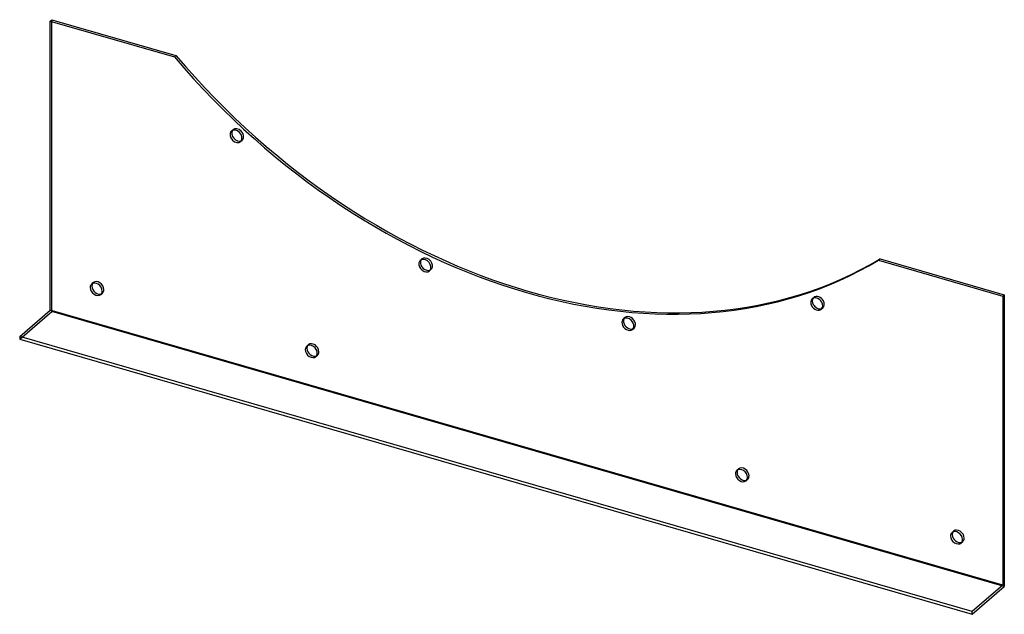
# Model space of a CAD drawing. Header units: millimetres. Extents: x -462 to 462, y -279 to 279.
import ezdxf

# ---------------------------------------------------------------- set-up
doc = ezdxf.new("R2010")
doc.units = ezdxf.units.MM
doc.layers.add('HIDDEN', color=7, linetype='Continuous')
doc.layers.add('THICK', color=7, linetype='Continuous')

msp = doc.modelspace()

# ---------------------------------------------------------------- linework, layer by layer
at = {"layer": 'HIDDEN'}
for p, q in [((-431.87, 5.16), (-431.87, 278.82)), ((-263.15, 174.37), (-261.65, 175.67)), ((-254.64, 164.55), (-253.14, 165.85)), ((-86.01, 53.11), (-84.51, 54.41)), ((-77.5, 43.28), (-76, 44.58)), ((-394.32, 30.91), (-392.82, 32.21)), ((-385.81, 21.09), (-384.31, 22.39)), ((281.64, 17.11), (283.14, 18.41)), ((-461.87, -20.82), (-431.87, 5.16)), ((461.87, -252.84), (-431.87, 5.16)), ((290.15, 7.28), (291.65, 8.58)), ((104.5, -1.89), (106, -0.59)), ((113.01, -11.72), (114.51, -10.42)), ((-192.54, -27.34), (-191.04, -26.04)), ((-184.03, -37.16), (-182.53, -35.86)), ((211.03, -143.84), (212.53, -142.54)), ((219.54, -153.66), (221.04, -152.36)), ((412.81, -202.09), (414.31, -200.79)), ((421.32, -211.91), (422.82, -210.61))]:
    msp.add_line(p, q, dxfattribs=at)
for centre, start_param, end_param in [((-257.39, 170.76), 0.000119, 0.148238), ((-257.39, 170.76), -2.993355, 0.000119), ((-257.39, 170.76), 0.148238, 0.204952), ((-257.39, 170.76), -3.141473, -2.993355), ((-257.39, 170.76), 2.936642, 3.141712), ((-80.26, 49.49), -2.616364, 0.000097), ((-80.26, 49.49), 0.000097, 0.204952), ((-80.26, 49.49), -3.141496, -2.616364), ((-80.26, 49.49), 2.936642, 3.14169), ((-388.57, 27.3), 0.000079, 0.204952), ((-388.57, 27.3), -2.427868, 0.000079), ((-388.57, 27.3), 2.936642, 3.141672), ((-388.57, 27.3), -3.141514, -2.427868), ((287.39, 13.49), -1.862382, 0.000009), ((287.39, 13.49), 0.000009, 0.204951), ((287.39, 13.49), -3.141583, -1.862382), ((110.26, -5.5), -2.239373, 0.000058), ((287.39, 13.49), 2.936642, 3.141602), ((110.26, -5.5), 0.000058, 0.204951), ((110.26, -5.5), -3.141535, -2.239373), ((110.26, -5.5), 2.936642, 3.14165), ((-186.78, -30.95), 0.000079, 0.204952), ((-186.78, -30.95), -2.427868, 0.000079), ((-186.78, -30.95), 2.936642, 3.141672), ((-186.78, -30.95), -3.141514, -2.427868), ((216.78, -147.45), 0.000079, 0.204952), ((216.78, -147.45), -2.427868, 0.000079), ((216.78, -147.45), 2.936642, 3.141672), ((216.78, -147.45), -3.141514, -2.427868), ((418.57, -205.7), 0.000079, 0.204952), ((418.57, -205.7), -2.427868, 0.000079), ((418.57, -205.7), 2.936642, 3.141672), ((418.57, -205.7), -3.141514, -2.427868)]:
    msp.add_ellipse(centre, major_axis=(-4.26, 4.91), ratio=0.75, start_param=start_param, end_param=end_param, dxfattribs=at)
at = {"layer": 'THICK'}
for p, q in [((-433.37, 277.52), (-431.87, 278.82)), ((-433.37, 6.46), (-433.37, 277.52)), ((-433.37, 277.52), (-316.77, 243.86)), ((-431.87, 278.82), (-315.27, 245.16)), ((-316.77, 243.86), (-315.27, 245.16)), ((345.27, 54.48), (343.77, 53.18)), ((343.77, 53.18), (460.37, 19.52)), ((345.27, 54.48), (461.87, 20.82)), ((460.37, 19.52), (461.87, 20.82)), ((460.37, 19.52), (460.37, -251.54)), ((461.87, 20.82), (461.87, -252.84)), ((-461.87, -18.22), (-433.37, 6.46)), ((460.37, -251.54), (-433.37, 6.46)), ((-461.87, -18.22), (-461.87, -20.82)), ((431.87, -276.22), (-461.87, -18.22)), ((-461.87, -20.82), (431.87, -278.82)), ((460.37, -251.54), (431.87, -276.22)), ((431.87, -278.82), (461.87, -252.84)), ((431.87, -278.82), (431.87, -276.22))]:
    msp.add_line(p, q, dxfattribs=at)
for centre, major_axis, start_param, end_param in [((13.5, 520.05), (375.77, -433.9), -1.583748, -0.130396), ((15, 521.35), (-375.77, 433.9), 1.557844, 3.011197), ((-258.89, 169.46), (4.26, -4.91), 0.148238, 3.141712), ((-258.89, 169.46), (4.26, -4.91), -2.993355, 0.000119), ((-258.89, 169.46), (4.26, -4.91), -3.141473, -2.993355), ((-257.39, 170.76), (-4.26, 4.91), 0.204952, 2.936642), ((-258.89, 169.46), (4.26, -4.91), 0.000119, 0.148238), ((-81.76, 48.19), (4.26, -4.91), -2.616364, 0.000097), ((-81.76, 48.19), (4.26, -4.91), -3.141496, -2.616364), ((-80.26, 49.49), (-4.26, 4.91), 0.525229, 2.936642), ((-81.76, 48.19), (4.26, -4.91), 0.525229, 3.14169), ((-80.26, 49.49), (-4.26, 4.91), 0.204952, 0.525229), ((-81.76, 48.19), (4.26, -4.91), 0.000097, 0.525229), ((-390.07, 26), (4.26, -4.91), -3.141514, -2.427868), ((-390.07, 26), (4.26, -4.91), 0.713724, 3.141672), ((-388.57, 27.3), (-4.26, 4.91), 0.204952, 0.713724), ((-388.57, 27.3), (-4.26, 4.91), 0.713724, 2.936642), ((-390.07, 26), (4.26, -4.91), -2.427868, 0.000079), ((-390.07, 26), (4.26, -4.91), 0.000079, 0.713724), ((285.89, 12.2), (4.26, -4.91), -3.141583, -1.862382), ((285.89, 12.2), (4.26, -4.91), -1.862382, 0.000009), ((287.39, 13.49), (-4.26, 4.91), 0.204951, 1.279211), ((285.89, 12.2), (4.26, -4.91), 1.279211, 3.141602), ((287.39, 13.49), (-4.26, 4.91), 1.279211, 2.936642), ((285.89, 12.2), (4.26, -4.91), 0.000009, 1.279211), ((108.76, -6.8), (4.26, -4.91), -3.141535, -2.239373), ((108.76, -6.8), (4.26, -4.91), -2.239373, 0.000058), ((110.26, -5.5), (-4.26, 4.91), 0.204951, 0.90222), ((108.76, -6.8), (4.26, -4.91), 0.90222, 3.14165), ((110.26, -5.5), (-4.26, 4.91), 0.90222, 2.936642), ((108.76, -6.8), (4.26, -4.91), 0.000058, 0.90222), ((-188.28, -32.25), (4.26, -4.91), -3.141514, -2.427868), ((-188.28, -32.25), (4.26, -4.91), 0.713724, 3.141672), ((-186.78, -30.95), (-4.26, 4.91), 0.204952, 0.713724), ((-188.28, -32.25), (4.26, -4.91), -2.427868, 0.000079), ((-186.78, -30.95), (-4.26, 4.91), 0.713724, 2.936642), ((-188.28, -32.25), (4.26, -4.91), 0.000079, 0.713724), ((215.28, -148.75), (4.26, -4.91), -3.141514, -2.427868), ((215.28, -148.75), (4.26, -4.91), -2.427868, 0.000079), ((215.28, -148.75), (4.26, -4.91), 0.713724, 3.141672), ((216.78, -147.45), (-4.26, 4.91), 0.204952, 0.713724), ((216.78, -147.45), (-4.26, 4.91), 0.713724, 2.936642), ((215.28, -148.75), (4.26, -4.91), 0.000079, 0.713724), ((417.07, -207), (4.26, -4.91), -3.141514, -2.427868), ((417.07, -207), (4.26, -4.91), 0.713724, 3.141672), ((418.57, -205.7), (-4.26, 4.91), 0.204952, 0.713724), ((417.07, -207), (4.26, -4.91), -2.427868, 0.000079), ((418.57, -205.7), (-4.26, 4.91), 0.713724, 2.936642), ((417.07, -207), (4.26, -4.91), 0.000079, 0.713724)]:
    msp.add_ellipse(centre, major_axis=major_axis, ratio=0.75, start_param=start_param, end_param=end_param, dxfattribs=at)

doc.saveas('drawing.dxf')
